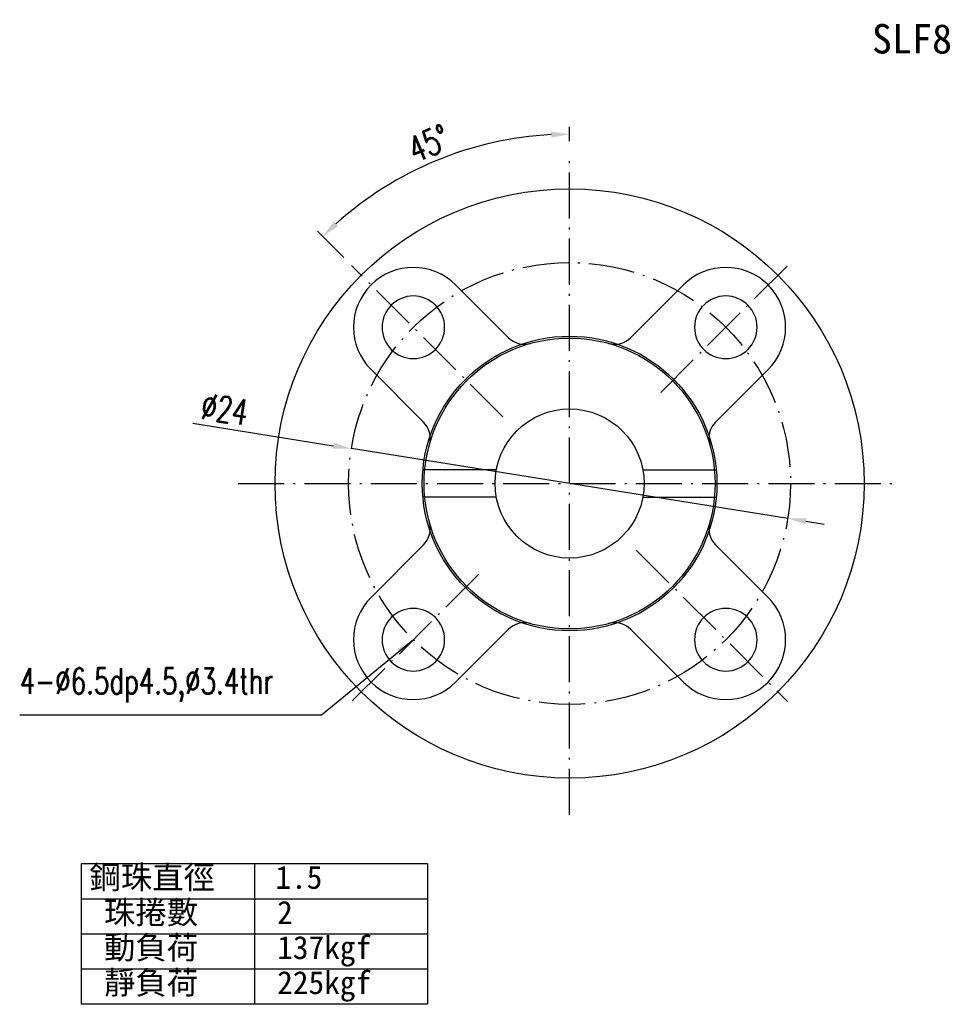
# Model space of a CAD drawing. Header units: millimetres. Extents: x 4 to 1153, y -526 to 762.
# Tile 1 of 57: x 4 to 55, y 18 to 72. Entities that reach past the tile are written whole.
import ezdxf
from ezdxf.enums import TextEntityAlignment as Align
from ezdxf.lldxf.tags import DXFTag

# ---------------------------------------------------------------- set-up
doc = ezdxf.new("R2010")
doc.units = ezdxf.units.MM
doc.linetypes.add('CL-5', pattern=[7.1, 5, -1, 0.1, -1])
doc.layers.get('DEFPOINTS').update_dxf_attribs({"linetype": 'CONTINUOUS'})
for name, color, linetype in [('CHA', 7, 'CONTINUOUS'), ('CL', 1, 'CL-5'), ('DIM', 4, 'CONTINUOUS'), ('HID', 2, 'DASHED'), ('OUT', 3, 'CONTINUOUS')]:
    doc.layers.add(name, color=color, linetype=linetype)
doc.styles.add('DIM-7', font='SIMPLEX.shx', dxfattribs={"width": 0.7, "bigfont": 'chineset.shx'})
doc.styles.add('T', font='KAIU.TTF')
tags = doc.linetypes.add('DASHED', pattern=[25.72, 12.86, -12.86]).pattern_tags.tags
tags[6:7] = [DXFTag(74, 4), DXFTag(75, 0), DXFTag(340, '0'), DXFTag(46, 0.0), DXFTag(50, 0.0), DXFTag(44, 0.0), DXFTag(45, 0.0)]
tags[4:5] = [DXFTag(74, 4), DXFTag(75, 0), DXFTag(340, '0'), DXFTag(46, 0.0), DXFTag(50, 0.0), DXFTag(44, 0.0), DXFTag(45, 0.0)]
doc.dimstyles.new('CNS', dxfattribs={"dimtxt": 3.5, "dimasz": 2.5, "dimexe": 1, "dimexo": 1.5, "dimgap": 0.09, "dimtad": 0, "dimdsep": 46, "dimtxsty": 'DIM-7', "dimcen": 0.09, "dimclrd": 1, "dimclre": 1, "dimclrt": 4, "dimadec": 0, "dimazin": 0, "dimtfac": 1, "dimtix": 1, "dimtmove": 2, "dimatfit": 3, "dimfxl": 1, "dimtvp": 0.971429, "dimtolj": 1, "dimarcsym": 0})

# ---------------------------------------------------------------- blocks, each defined once
blk = doc.blocks.new('*D21')
at = {"layer": 'DEFPOINTS', "color": 0, "transparency": 16777216}
for p in [(22.457, 48.658), (46.156, 44.867)]:
    blk.add_point(p, dxfattribs=at)
at = {"layer": 'DIM', "color": 7, "lineweight": -2, "transparency": 16777216}
for p, q in [((13.853, 50.034), (21.47, 48.815)), ((46.156, 44.867), (22.457, 48.658)), ((47.144, 44.709), (48.131, 44.551))]:
    blk.add_line(p, q, dxfattribs=at)
at = {"layer": 'DIM', "color": 7, "transparency": 16777216}
for points in [[(21.496, 48.98), (21.444, 48.651), (22.457, 48.658)], [(47.17, 44.873), (47.117, 44.544), (46.156, 44.867)]]:
    blk.add_solid(points, dxfattribs=at)
at = {"layer": 'DIM', "color": 7, "transparency": 16777216, "insert": (15.574, 50.791), "char_height": 1.4, "attachment_point": 5, "rotation": 350.9121, "style": 'DIM-7'}
blk.add_mtext('\\A1;∅24', dxfattribs=at)
blk = doc.blocks.new('*D22')
at = {"layer": 'DEFPOINTS', "color": 0, "transparency": 16777216}
for p in [(29.396, 65.09), (34.307, 64.762), (22.463, 58.606), (30.683, 50.386), (34.307, 28.762)]:
    blk.add_point(p, dxfattribs=at)
at = {"layer": 'DIM', "color": 7, "lineweight": -2, "transparency": 16777216}
for p, q in [((34.307, 65.362), (34.307, 66.137)), ((22.038, 59.03), (20.607, 60.462))]:
    blk.add_line(p, q, dxfattribs=at)
blk.add_arc((34.307, 46.762), 18.975, 93.0199, 131.98, dxfattribs=at)
at = {"layer": 'DIM', "color": 7, "transparency": 16777216}
for points in [[(33.303, 65.877), (33.311, 65.544), (34.307, 65.737)], [(21.73, 60.747), (21.5, 60.988), (20.89, 60.179)]]:
    blk.add_solid(points, dxfattribs=at)
at = {"layer": 'DIM', "color": 7, "transparency": 16777216, "insert": (26.655, 65.235), "char_height": 1.4, "attachment_point": 5, "rotation": 22.5, "style": 'DIM-7'}
blk.add_mtext('\\A1;45°', dxfattribs=at)

msp = doc.modelspace()

# ---------------------------------------------------------------- linework, layer by layer
at = {"layer": 'CL', "color": 7, "ltscale": 0.5}
for p, q in [((34.307, 28.762), (34.307, 64.762)), ((30.683, 50.386), (22.463, 58.606)), ((39.257, 51.712), (46.151, 58.606)), ((16.307, 46.762), (52.307, 46.762)), ((37.931, 43.138), (46.151, 34.918)), ((29.357, 41.812), (22.463, 34.918))]:
    msp.add_line(p, q, dxfattribs=at)
msp.add_circle((34.307, 46.762), 12, dxfattribs=at)
at = {"layer": 'DIM', "color": 0}
for p, q in [((26.596, 26.098), (7.785, 26.098)), ((7.785, 26.098), (7.785, 18.473)), ((17.191, 26.098), (17.191, 18.473)), ((26.596, 26.098), (26.596, 18.473)), ((26.596, 24.192), (7.785, 24.192)), ((26.596, 22.286), (7.785, 22.286)), ((26.596, 20.379), (7.785, 20.379)), ((26.596, 18.473), (7.785, 18.473))]:
    msp.add_line(p, q, dxfattribs=at)
at = {"layer": 'HID', "color": 7, "linetype": 'DASHED', "ltscale": 0.05}
for p, q in [((30.327, 47.512), (26.342, 47.512)), ((38.287, 47.512), (42.272, 47.512)), ((30.327, 46.012), (26.342, 46.012)), ((38.287, 46.012), (42.272, 46.012))]:
    msp.add_line(p, q, dxfattribs=at)
at = {"layer": 'HID', "color": 7, "ltscale": 0.1}
msp.add_circle((34.307, 46.762), 8, dxfattribs=at)
at = {"layer": 'OUT', "color": 7, "linetype": 'Continuous'}
for p, q in [((30.971, 54.694), (28.119, 57.546)), ((40.494, 57.546), (37.642, 54.694)), ((23.523, 52.949), (26.375, 50.098)), ((42.238, 50.098), (45.09, 52.949)), ((26.375, 43.427), (23.523, 40.575)), ((45.09, 40.575), (42.238, 43.427)), ((28.119, 35.979), (30.971, 38.831)), ((37.642, 38.831), (40.494, 35.979))]:
    msp.add_line(p, q, dxfattribs=at)
at = {"layer": 'OUT', "color": 7}
for radius in [16, 7.9, 4.05]:
    msp.add_circle((34.307, 46.762), radius, dxfattribs=at)
at = {"layer": 'OUT', "color": 7, "linetype": 'Continuous', "extrusion": (0, 0, -1)}
for centre in [(-25.821, 55.247), (-42.792, 55.247), (-25.821, 38.277), (-42.792, 38.277)]:
    msp.add_circle(centre, 1.7, dxfattribs=at)
at = {"layer": 'OUT', "color": 7, "linetype": 'Continuous'}
for centre, radius, start, end in [((25.821, 55.247), 3.25, 45.0059, 225), ((42.792, 55.247), 3.25, 315, 134.9941), ((31.855, 55.578), 1.25, 225, 285.5408), ((36.758, 55.578), 1.25, 254.4592, 315), ((25.491, 49.214), 1.25, 344.4592, 45), ((43.122, 49.214), 1.25, 135, 195.5408), ((25.491, 44.311), 1.25, 315, 15.5408), ((43.122, 44.311), 1.25, 164.4592, 225), ((25.821, 38.277), 3.25, 135, 314.9941), ((42.792, 38.277), 3.25, 225.0059, 45), ((31.855, 37.947), 1.25, 74.4592, 135), ((36.758, 37.947), 1.25, 45, 105.5408)]:
    msp.add_arc(centre, radius, start, end, dxfattribs=at)

# ---------------------------------------------------------------- texts
at = {"layer": 'CHA', "color": 7, "style": 'T'}
msp.add_text('SLF8', height=1.6, dxfattribs=at).set_placement((52.906, 70.919), align=Align.MIDDLE)
at = {"layer": 'DIM', "color": 0, "style": 'T'}
for s, p in [('鋼珠直徑', (8.227, 24.745)), ('1.5', (18.329, 24.745)), ('珠捲數', (9.02, 22.839)), ('2', (18.426, 22.839)), ('動負荷', (9.02, 20.933)), ('137kgf', (18.426, 20.933)), ('靜負荷', (9.02, 19.026)), ('225kgf', (18.426, 19.026))]:
    msp.add_text(s, height=1.25, dxfattribs=at).set_placement(p)
at = {"layer": 'DIM', "color": 7, "insert": (4.44, 36.734), "char_height": 1.4, "attachment_point": 1, "style": 'DIM-7'}
msp.add_mtext('4-%%C6.5dp4.5,%%C3.4thr', dxfattribs=at)

# ---------------------------------------------------------------- dimensions: what is measured, and where the dimension line sits
at = {"layer": 'DIM', "color": 7}
dim = msp.add_angular_dim_2l(base=(29.396, 65.09), line1=((30.683, 50.386), (22.463, 58.606)), line2=((34.307, 28.762), (34.307, 64.762)), dimstyle='CNS', override={"dimscale": 0.4, "dimgap": 0.8, "dimtad": 1, "dimclrd": 7, "dimclre": 7, "dimclrt": 7, "dimtmove": 1}, dxfattribs=at)
dim.commit()
dim.dimension.update_dxf_attribs({"geometry": '*D22', "text_midpoint": (26.655, 65.235)})
dim = msp.add_diameter_dim_2p(p1=(46.156, 44.867), p2=(22.457, 48.658), dimstyle='CNS', override={"dimscale": 0.4, "dimgap": 0.8, "dimtad": 1, "dimclrd": 7, "dimclre": 7, "dimclrt": 7, "dimtmove": 1}, dxfattribs=at)
dim.commit()
dim.dimension.update_dxf_attribs({"geometry": '*D21', "text_midpoint": (15.413, 49.784), "dimtype": 163})

# ---------------------------------------------------------------- leaders
at = {"layer": 'DIM', "color": 7, "annotation_type": 0, "has_hookline": 1, "hookline_direction": 1, "text_width": 15.073}
msp.add_leader([(25.821, 38.277), (20.834, 34.185), (19.834, 34.185)], dimstyle='CNS', override={"dimscale": 0.4, "dimgap": 0.8, "dimtad": 1, "dimclrd": 7, "dimclre": 7, "dimclrt": 7, "dimtmove": 1}, dxfattribs=at)

doc.saveas('drawing.dxf')
